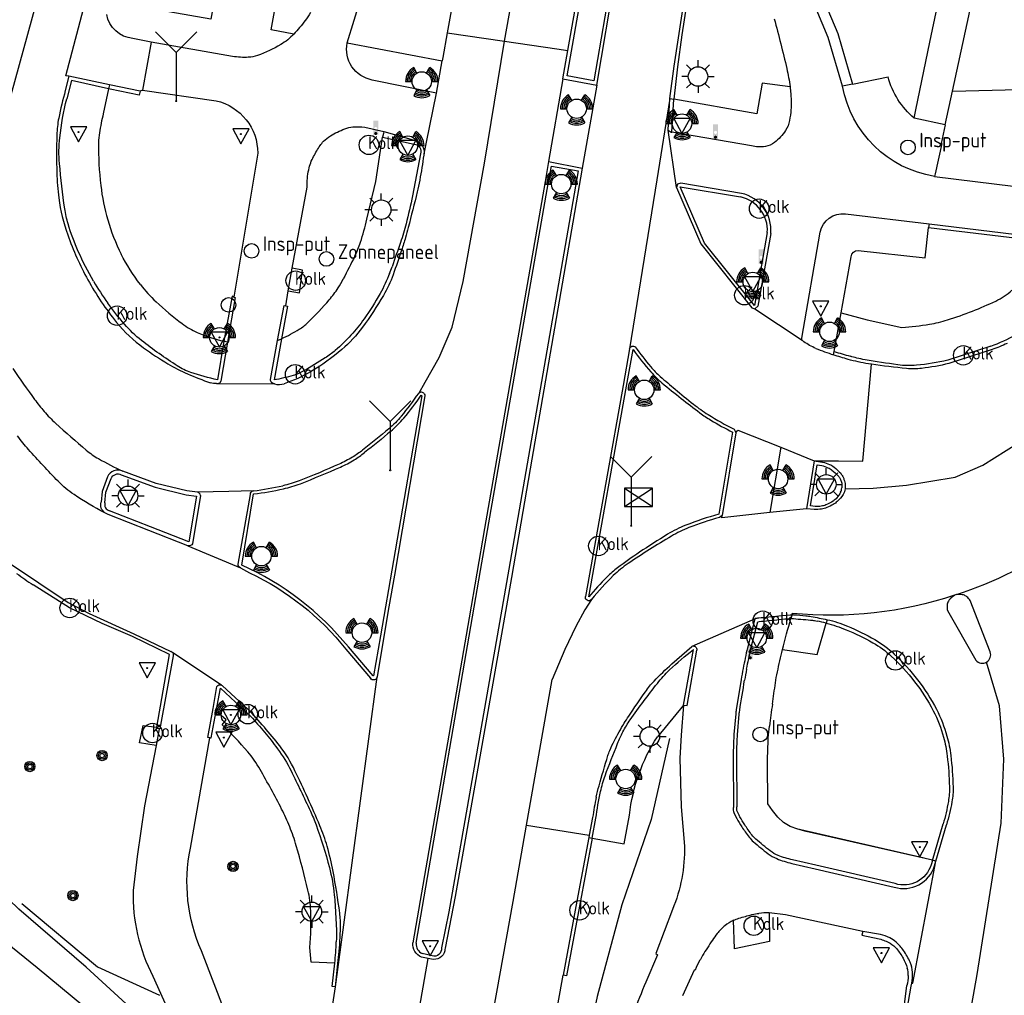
# Model space of a CAD drawing. Extents: x 167690 to 168394, y 440139 to 441022.
# Tile 10 of 15: x 168037 to 168097, y 440790 to 440850. Entities that reach past the tile are written whole.
import ezdxf

# ---------------------------------------------------------------- set-up
doc = ezdxf.new("R2010")
doc.units = 0
doc.header["$LTSCALE"] = 4
doc.layers.get('0').update_dxf_attribs({"linetype": 'CONTINUOUS'})
for name, color, linetype in [('G_BTD', 3, 'CONTINUOUS'), ('G_OWG', 6, 'CONTINUOUS'), ('G_WGD', 7, 'CONTINUOUS'), ('G_WGI', 1, 'CONTINUOUS'), ('LSHD', 3, 'CONTINUOUS'), ('PVGO', 102, 'CONTINUOUS')]:
    doc.layers.add(name, color=color, linetype=linetype)
for name, color, linetype, true_color in [('PBRD', 7, 'CONTINUOUS', 0xbd2877), ('PINS', 7, 'CONTINUOUS', 0xbd2877), ('PKST', 7, 'CONTINUOUS', 0xbd2877), ('PPAL', 7, 'CONTINUOUS', 0xbd2877), ('PPUT', 7, 'CONTINUOUS', 0xbd2877)]:
    doc.layers.add(name, color=color, linetype=linetype, true_color=true_color)
doc.styles.add('ISO', font='ISO')
doc.styles.get("Standard").update_dxf_attribs({"font": 'ISO'})

# ---------------------------------------------------------------- blocks, each defined once
blk = doc.blocks.new('kolk')
at = {"color": 0}
blk.add_circle((0, 0), 0.6, dxfattribs=at)
at = {"color": 0, "linetype": 'Continuous', "style": 'ISO'}
blk.add_attdef('KOLK', (-0.043, -0.262), '', height=0.8, dxfattribs=at)
blk = doc.blocks.new('verkeerslicht')
at = {"color": 0, "linetype": 'Continuous'}
for p, q in [((-0.3, 0.519), (-0.498, 0.863)), ((0.3, 0.519), (0.498, 0.863)), ((-0.996, 0), (-0.6, 0)), ((0.6, 0), (0.996, 0)), ((-0.3, -0.519), (-0.498, -0.863)), ((0.3, -0.519), (0.498, -0.863))]:
    blk.add_line(p, q, dxfattribs=at)
at = {"color": 0}
blk.add_circle((0, 0), 0.6, dxfattribs=at)
at = {"color": 0, "linetype": 'Continuous'}
for radius, start, end in [(0.996, 119.99849, 179.99351), (0.897, 119.99889, 179.99279), (0.797, 119.99938, 179.99189), (0.797, 0.00811, 60.00062), (0.897, 0.00721, 60.00111), (0.996, 0.00649, 60.00151), (0.697, 120.00002, 179.99073), (0.697, 0.00927, 59.99998), (0.697, 239.99998, 300.00002), (0.996, 240.00151, 299.99849), (0.897, 240.00111, 299.99889), (0.797, 240.00062, 299.99938)]:
    blk.add_arc((0, 0), radius, start, end, dxfattribs=at)
blk = doc.blocks.new('lichtmast')
at = {"color": 0}
for p, q in [((-0.707, 0.707), (-0.424, 0.424)), ((0, 0.6), (0, 1)), ((0.424, 0.424), (0.707, 0.707)), ((-0.6, 0), (-1, 0)), ((0.6, 0), (1, 0)), ((-0.424, -0.424), (-0.707, -0.707)), ((0, -0.6), (0, -1)), ((0.424, -0.424), (0.707, -0.707))]:
    blk.add_line(p, q, dxfattribs=at)
blk.add_circle((0, 0), 0.6, dxfattribs=at)
blk = doc.blocks.new('drukknoppaal')
at = {"linetype": 'ByBlock', "lineweight": -2}
h = blk.add_hatch(color=0, dxfattribs=at)
h.dxf.hatch_style = 1
h.paths.add_polyline_path([(0.15, 0.8), (-0.15, 0.8), (-0.15, -0.1), (0, -0.1, -0.414214), (-0.1, 0, -1), (0.1, 0, -0.414214), (0, -0.1), (0.15, -0.1)])
h.paths.add_polyline_path([(-0.1, 0.3, -1), (0.1, 0.3, -1)], flags=16)
at = {"linetype": 'ByBlock', "lineweight": -2, "true_color": 0x681648}
h = blk.add_hatch(color=219, dxfattribs=at)
h.dxf.hatch_style = 1
h.paths.add_polyline_path([(0.1, 0, 1), (-0.1, 0, 1)])
at = {"color": 0, "linetype": 'ByBlock', "lineweight": -2}
blk.add_attdef('DRUKKNOPPAAL', (0.5, 0.35), '', height=0.5, dxfattribs=at)
blk = doc.blocks.new('verkeersbord')
at = {"color": 0}
for p, q in [((0.502, 0.322), (-0.504, 0.322)), ((-0.504, 0.322), (-0.001, -0.6)), ((-0.001, -0.6), (0.502, 0.322))]:
    blk.add_line(p, q, dxfattribs=at)
blk = doc.blocks.new('verkeersbord-pl')
at = {"linetype": 'Continuous'}
blk.add_circle((0, 0), 0.03, dxfattribs=at)
blk = doc.blocks.new('klok')
at = {"color": 0}
blk.add_circle((0, 0), 0.45, dxfattribs=at)
at = {"style": 'ISO'}
blk.add_attdef('KLOK', (0.7, 0), '', height=0.9, dxfattribs=at)
blk = doc.blocks.new('zonnepaneel')
at = {"color": 0}
blk.add_circle((0, 0), 0.45, dxfattribs=at)
at = {"color": 0, "style": 'ISO'}
blk.add_attdef('ZONNEPANEEL', (0.7, 0), '', height=0.9, dxfattribs=at)
blk = doc.blocks.new('wegwijzer')
at = {"color": 0}
for q in [(-0.424, 1.424), (0.424, 1.424), (0, 0)]:
    blk.add_line((0, 1), q, dxfattribs=at)
blk = doc.blocks.new('schk.dwg')
for p, q in [((0.861, 0.557), (-0.861, 0.557)), ((-0.861, 0.557), (-0.861, -0.557)), ((0.861, -0.557), (0.861, 0.557)), ((-0.861, -0.557), (0.861, -0.557))]:
    blk.add_line(p, q)
at = {"linetype": 'Continuous'}
for p, q in [((-0.861, 0.557), (0.861, -0.557)), ((-0.861, -0.557), (0.861, 0.557))]:
    blk.add_line(p, q, dxfattribs=at)
blk = doc.blocks.new('boom')
at = {"color": 0}
for radius in [0.315, 0.225, 0.135]:
    blk.add_circle((0, 0), radius, dxfattribs=at)
blk = doc.blocks.new('verkeersteller')
at = {"color": 0}
blk.add_circle((0, 0), 0.45, dxfattribs=at)

msp = doc.modelspace()

# ---------------------------------------------------------------- linework, layer by layer
at = {"layer": 'G_BTD', "linetype": 'Continuous', "transparency": 33554687}
msp.add_lwpolyline([(168093.958, 440845.686), (168099.658, 440845.827), (168102.108, 440845.982), (168103.401, 440847.969), (168105.924, 440855.358), (168109.599, 440869.616), (168110.844, 440869.466), (168110.99, 440869.431)], dxfattribs=at)
at = {"layer": 'G_OWG', "linetype": 'Continuous', "transparency": 33554687}
for points in [[(168085.676, 440852.168), (168086.893, 440849.243), (168087.812, 440846.123)], [(168087.812, 440846.123), (168087.199, 440845.996)], [(168087.812, 440846.123), (168090, 440846.578)], [(168041.986, 440845.84), (168041.661, 440844.295)], [(168042.037, 440846.079), (168041.986, 440845.84)], [(168058.932, 440843.212), (168058.916, 440843.084), (168058.859, 440842.847)], [(168093.512, 440843.618), (168093.266, 440842.474), (168093.317, 440842.475), (168092.894, 440840.59), (168092.861, 440840.443)], [(168057.903, 440837.798), (168058.44, 440840.132), (168058.859, 440842.847)], [(168053.058, 440833.384), (168053.755, 440833.273), (168053.934, 440834.655), (168053.301, 440834.78)], [(168087.112, 440832.038), (168088.7, 440831.602), (168090.85, 440831.143)], [(168052.403, 440830.338), (168052.644, 440830.445)], [(168049.317, 440830.231), (168049.082, 440830.287)], [(168041.926, 440821.93), (168041.587, 440821.04), (168041.527, 440820.383)], [(168083.498, 440811.293), (168085.623, 440810.998), (168086.186, 440812.922)], [(168086.249, 440813.136), (168086.186, 440812.922)], [(168048.227, 440805.856), (168048.312, 440805.856), (168048.616, 440807.495)], [(168048.975, 440806.662), (168049.229, 440806.969), (168048.616, 440807.495)], [(168077.395, 440807.881), (168075.787, 440805.93)], [(168044.911, 440805.398), (168043.902, 440805.549), (168044.115, 440806.615), (168044.967, 440806.516)], [(168045.103, 440806.406), (168044.951, 440806.426), (168044.967, 440806.516)], [(168071.78, 440799.675), (168073.75, 440799.329), (168074.075, 440801.103)], [(168071.567, 440799.712), (168071.78, 440799.675)], [(168082.675, 440795.085), (168082.691, 440793.308), (168080.541, 440792.872), (168080.481, 440794.621)], [(168055.919, 440791.972), (168054.463, 440792.043), (168054.388, 440792.956)], [(168055.973, 440790.528), (168055.754, 440790.54), (168055.919, 440791.972)]]:
    msp.add_lwpolyline(points, dxfattribs=at)
for points in [[(168091.612, 440844.028, -0.15671), (168090, 440846.578)], [(168041.661, 440844.295, 0.019737), (168041.426, 440843.126)], [(168041.426, 440843.126, 0.035692), (168041.372, 440842.507)], [(168041.372, 440842.507, 0.033069), (168041.509, 440839.877)], [(168041.509, 440839.877, 0.040365), (168041.934, 440837.767)], [(168041.934, 440837.767, 0.046748), (168042.765, 440835.648)], [(168057.503, 440836.384, 0.021497), (168057.903, 440837.798)], [(168057.153, 440835.526, 0.034868), (168057.503, 440836.384)], [(168043.947, 440833.784, -0.048509), (168042.765, 440835.648)], [(168057.153, 440835.526, -0.007437), (168056.443, 440834.132)], [(168056.121, 440833.571, 0.017256), (168056.443, 440834.132)], [(168043.947, 440833.784, 0.038883), (168044.916, 440832.722)], [(168055.581, 440832.842, 0.04035), (168056.121, 440833.571)], [(168096.626, 440832.761, 0.07836), (168097.623, 440833.435)], [(168054.263, 440831.443, 0.019522), (168055.581, 440832.842)], [(168044.916, 440832.722, 0.026423), (168046.516, 440831.372)], [(168095.196, 440832.148, 0.01612), (168096.626, 440832.761)], [(168092.547, 440831.333, 0.037954), (168093.653, 440831.599)], [(168093.653, 440831.599, 0.016224), (168095.196, 440832.148)], [(168046.516, 440831.372, 0.062058), (168047.454, 440830.83)], [(168052.644, 440830.445, 0.030639), (168053.737, 440831.031)], [(168053.737, 440831.031, 0.057497), (168054.263, 440831.443)], [(168090.85, 440831.143, 0.024769), (168092.547, 440831.333)], [(168047.454, 440830.83, 0.03888), (168049.082, 440830.287)], [(168042.87, 440822.284, 0.432552), (168041.926, 440821.93)], [(168041.758, 440819.719, -0.302745), (168041.527, 440820.383)], [(168050.557, 440805.004, 0.027777), (168048.975, 440806.662)], [(168074.075, 440801.103, -0.116775), (168075.787, 440805.93)], [(168051.32, 440803.919, 0.047497), (168050.557, 440805.004)], [(168052.648, 440801.473, 0.01061), (168051.32, 440803.919)], [(168053.147, 440800.385, 0.024683), (168052.648, 440801.473)], [(168053.549, 440799.214, 0.025803), (168053.147, 440800.385)], [(168054.267, 440796.476, 0.010969), (168053.549, 440799.214)], [(168054.438, 440795.206, 0.049556), (168054.267, 440796.476)], [(168054.388, 440792.956, 0.02845), (168054.438, 440795.206)]]:
    msp.add_lwpolyline(points, format="xyb", dxfattribs=at)
at = {"layer": 'G_WGD', "linetype": 'Continuous', "transparency": 33554687}
for points in [[(168056.683, 440848.663), (168057.543, 440851.49), (168059.314, 440856.89), (168060.229, 440860.974), (168061.398, 440867.557), (168062.539, 440873.478), (168065.258, 440889.456), (168067.198, 440899.491), (168068.887, 440908.145), (168071.003, 440917.646), (168075.098, 440934.115), (168075.166, 440934.419)], [(168034.37, 440839.354), (168035.225, 440842.776), (168038.265, 440853.777), (168042.561, 440870.303)], [(168066.128, 440867.569), (168065.583, 440864.286), (168062.852, 440849.288)], [(168066.368, 440848.767), (168069.647, 440866.986)], [(168070.271, 440848.189), (168072.328, 440859.75)], [(168072.064, 440846.067), (168074.316, 440859.467)], [(168039.533, 440846.606), (168039.366, 440846.639), (168042.197, 440857.389)], [(168076.566, 440845.247), (168076.814, 440847.221), (168078.036, 440855.18)], [(168091.715, 440844.536), (168092.564, 440848.708), (168093.514, 440853.203), (168093.652, 440853.826)], [(168093.958, 440845.686), (168095.66, 440853.584)], [(168053.397, 440849.21), (168051.997, 440849.463), (168052.425, 440851.856), (168048.717, 440852.545), (168048.289, 440850.133), (168042.291, 440851.17)], [(168087.199, 440845.996), (168086.309, 440849), (168085.095, 440851.919)], [(168062.852, 440849.288), (168062.573, 440847.758)], [(168062.852, 440849.288), (168066.368, 440848.767)], [(168044.618, 440848.714), (168043.49, 440848.935)], [(168044.618, 440848.714), (168044.07, 440845.751)], [(168049.628, 440847.826), (168044.618, 440848.714)], [(168056.683, 440848.663), (168062.535, 440847.55)], [(168061.088, 440827.078), (168061.482, 440827.768), (168062.355, 440829.29), (168063.157, 440831.161), (168063.826, 440833.969), (168065.142, 440841.253), (168066.368, 440848.767)], [(168066.368, 440848.767), (168069.587, 440848.29)], [(168069.587, 440848.29), (168070.271, 440848.189)], [(168069.962, 440846.45), (168070.271, 440848.189)], [(168062.178, 440845.57), (168062.535, 440847.55)], [(168062.573, 440847.758), (168062.535, 440847.55)], [(168039.533, 440846.606), (168039.324, 440845.726)], [(168042.037, 440846.079), (168039.533, 440846.606)], [(168062.178, 440845.57), (168058.222, 440846.375)], [(168069.962, 440846.45), (168069.085, 440841.357)], [(168069.962, 440846.45), (168072.064, 440846.067)], [(168083.964, 440845.966), (168082.234, 440846.193), (168081.908, 440844.284), (168076.804, 440845.204)], [(168043.93, 440845.68), (168042.037, 440846.079)], [(168044.07, 440845.751), (168043.93, 440845.68)], [(168044.07, 440845.751), (168048.61, 440845.105)], [(168061.564, 440842.556), (168062.178, 440845.57)], [(168072.064, 440846.067), (168071.153, 440840.941)], [(168093.512, 440843.618), (168093.958, 440845.686)], [(168076.566, 440845.247), (168075.754, 440840.224)], [(168076.447, 440843.295), (168076.566, 440845.247)], [(168076.566, 440845.247), (168076.804, 440845.204)], [(168091.612, 440844.028), (168091.715, 440844.536)], [(168093.512, 440843.618), (168091.612, 440844.028)], [(168057.774, 440843.482), (168058.932, 440843.212)], [(168058.932, 440843.212), (168060.893, 440842.66)], [(168076.975, 440839.767), (168076.447, 440843.295)], [(168076.447, 440843.295), (168076.641, 440843.166), (168076.685, 440843.159)], [(168081.579, 440842.326), (168076.685, 440843.159)], [(168061.416, 440841.827), (168061.564, 440842.556)], [(168051.177, 440841.862), (168049.707, 440833)], [(168069.085, 440841.357), (168068.872, 440840.134), (168065.145, 440818.755), (168064.193, 440813.248)], [(168069.085, 440841.357), (168071.153, 440840.941)], [(168071.153, 440840.941), (168067.949, 440822.419)], [(168075.754, 440840.224), (168074.071, 440829.818)], [(168092.861, 440840.443), (168099.028, 440839.673)], [(168053.301, 440834.78), (168054.22, 440839.774)], [(168080.974, 440839.396), (168077.225, 440840.032), (168077.029, 440839.968), (168076.975, 440839.767)], [(168076.975, 440839.767), (168078.459, 440836.29), (168081.61, 440832.343), (168081.788, 440832.274)], [(168087.366, 440838.134), (168092.522, 440837.515)], [(168088.158, 440835.873), (168092.28, 440835.416), (168092.496, 440837.293)], [(168092.522, 440837.515), (168092.496, 440837.293)], [(168092.522, 440837.515), (168098.611, 440836.784)], [(168082.769, 440836.932), (168081.978, 440832.443), (168081.788, 440832.274)], [(168084.68, 440830.471), (168085.822, 440837.013)], [(168087.112, 440832.038), (168087.715, 440835.494)], [(168053.058, 440833.384), (168053.301, 440834.78)], [(168049.707, 440833), (168049.788, 440832.985), (168049.317, 440830.231)], [(168052.904, 440832.463), (168053.058, 440833.384)], [(168052.403, 440830.338), (168052.794, 440832.483), (168052.904, 440832.463)], [(168081.788, 440832.274), (168084.704, 440830.351)], [(168086.674, 440829.658), (168087.112, 440832.038)], [(168087.351, 440821.202), (168089.089, 440821.244), (168091.125, 440821.433), (168094.126, 440821.916), (168095.834, 440822.657), (168097.99, 440824.002), (168100.648, 440826.137), (168101.905, 440827.447), (168103.361, 440829.383), (168104.746, 440832.075)], [(168049.317, 440830.231), (168048.906, 440827.824)], [(168051.963, 440827.925), (168052.403, 440830.338)], [(168074.071, 440829.818), (168073.672, 440827.571), (168072.63, 440821.697)], [(168084.722, 440830.334), (168084.704, 440830.351)], [(168096.398, 440829.771), (168093.744, 440828.914)], [(168086.636, 440829.45), (168086.674, 440829.658)], [(168088.449, 440822.895), (168088.976, 440828.869)], [(168088.976, 440828.869), (168088.784, 440828.899)], [(168048.643, 440827.679), (168048.788, 440827.678)], [(168048.788, 440827.678), (168052.211, 440827.666)], [(168061.469, 440826.928), (168059.594, 440815.878), (168059.26, 440813.922)], [(168080.616, 440824.656), (168079.773, 440819.556)], [(168080.514, 440824.866), (168080.588, 440824.752), (168080.616, 440824.656)], [(168080.616, 440824.656), (168080.741, 440824.818), (168083.398, 440823.758)], [(168083.398, 440823.758), (168082.713, 440819.73)], [(168083.398, 440823.758), (168085.455, 440822.928)], [(168085.455, 440822.928), (168084.969, 440819.971)], [(168085.455, 440822.928), (168085.965, 440822.834)], [(168085.455, 440822.928), (168086.937, 440822.924), (168088.449, 440822.895)], [(168042.871, 440822.287), (168042.87, 440822.284)], [(168047.466, 440820.986), (168046.811, 440821.068), (168044.919, 440821.529), (168042.87, 440822.284)], [(168067.949, 440822.419), (168066.795, 440815.746), (168063.327, 440796.094), (168062.713, 440792.896)], [(168072.63, 440821.697), (168071.364, 440814.562)], [(168047.651, 440820.792), (168047.156, 440817.815)], [(168050.906, 440821.073), (168050.146, 440821.055), (168049.387, 440821.037), (168048.426, 440821.012), (168047.466, 440820.986)], [(168049.963, 440816.548), (168050.724, 440820.849)], [(168046.88, 440817.689), (168044.474, 440818.632), (168041.956, 440819.618), (168041.758, 440819.719)], [(168079.773, 440819.556), (168079.605, 440819.439)], [(168082.713, 440819.73), (168079.763, 440819.417), (168079.773, 440819.556)], [(168084.969, 440819.971), (168082.713, 440819.73)], [(168085.445, 440819.93), (168084.969, 440819.971)], [(168046.88, 440817.689), (168050.104, 440816.331)], [(168035.878, 440816.61), (168039.494, 440814.206), (168040.791, 440813.511), (168043.543, 440812.268), (168045.825, 440811.168)], [(168050.104, 440816.331), (168050.662, 440816.03)], [(168071.729, 440814.387), (168071.321, 440813.743), (168070.775, 440812.709), (168070.083, 440811.301), (168069.318, 440809.444)], [(168096.291, 440811.151), (168095.046, 440814.324)], [(168059.26, 440813.922), (168058.949, 440812.104), (168058.524, 440809.621)], [(168083.272, 440813.374), (168083.958, 440813.441)], [(168084.086, 440813.447), (168084.017, 440813.217), (168084.016, 440813.213)], [(168084.086, 440813.447), (168084.096, 440813.523)], [(168093.66, 440813.705), (168095.407, 440810.644)], [(168064.193, 440813.248), (168060.733, 440793.236)], [(168077.932, 440811.507), (168081.83, 440813.214)], [(168081.768, 440813.104), (168081.337, 440811.409)], [(168081.83, 440813.214), (168081.822, 440813.205)], [(168081.876, 440813.234), (168081.936, 440813.24)], [(168048.949, 440809.104), (168045.939, 440811.092)], [(168056.608, 440811.325), (168058.126, 440809.528)], [(168076.673, 440810.412), (168077.901, 440811.493), (168077.932, 440811.507)], [(168077.395, 440807.881), (168077.619, 440807.85), (168078.216, 440811.269)], [(168045.96, 440810.916), (168045.153, 440806.408), (168045.103, 440806.406)], [(168072.189, 440651.285), (168081.091, 440710.209), (168087.513, 440746.439), (168095.492, 440791.281), (168096.967, 440800.606), (168097.119, 440804.553), (168096.867, 440807.832), (168096.066, 440810.531)], [(168055.973, 440790.528), (168058.53, 440809.62), (168058.524, 440809.621)], [(168067.735, 440800.478), (168069.318, 440809.444)], [(168080.944, 440809.444), (168080.643, 440807.594)], [(168048.422, 440807.662), (168048.66, 440809.015)], [(168050.563, 440807.629), (168049.001, 440809.07)], [(168048.227, 440805.856), (168048.109, 440805.886), (168048.422, 440807.662)], [(168077.395, 440807.881), (168077.248, 440806.017), (168077.179, 440804.618), (168077.25, 440801.617), (168077.453, 440799.197)], [(168080.625, 440807.468), (168080.612, 440807.344), (168080.507, 440806.062)], [(168045.103, 440806.406), (168044.911, 440805.398)], [(168047.031, 440799.057), (168048.227, 440805.856)], [(168044.911, 440805.398), (168044.203, 440801.679), (168043.742, 440798.556), (168043.506, 440796.464)], [(168080.461, 440804.657), (168080.476, 440801.659)], [(168092.941, 440798.268), (168092.727, 440798.317), (168084.952, 440800.091), (168084.433, 440800.239), (168083.964, 440800.394), (168083.558, 440800.648), (168083.202, 440800.968), (168082.87, 440801.391), (168082.59, 440801.789), (168082.569, 440804.366)], [(168080.502, 440801.254), (168080.581, 440801.084), (168080.678, 440800.896)], [(168071.802, 440800.962), (168071.595, 440799.861)], [(168057.409, 440744.669), (168062.66, 440772.186), (168066.907, 440795.787), (168067.735, 440800.478)], [(168067.735, 440800.478), (168071.595, 440799.861)], [(168092.941, 440798.268), (168093.593, 440800.505)], [(168071.567, 440799.712), (168070.832, 440795.804), (168069.994, 440791.252)], [(168071.595, 440799.861), (168071.567, 440799.712)], [(168091.463, 440790.759), (168091.513, 440790.751), (168092.941, 440798.268)], [(168092.857, 440797.979), (168092.941, 440798.268)], [(168084.069, 440798.129), (168085.508, 440797.798), (168090.38, 440796.669)], [(168044.72, 440791.175), (168045.932, 440788.489), (168047.029, 440785.725), (168044.053, 440788.574), (168040.599, 440791.745), (168036.453, 440795.312), (168034.64, 440797.062)], [(168076.72, 440795.289), (168075.684, 440792.575), (168075.802, 440792.488), (168075.068, 440790.819)], [(168033.669, 440794.817), (168035.647, 440793.302), (168037.591, 440791.709), (168040.463, 440789.339)], [(168088.446, 440793.933), (168083.681, 440794.95), (168082.675, 440795.085)], [(168089.524, 440793.745), (168088.446, 440793.933)], [(168051.135, 440783.457), (168049.167, 440788.949), (168047.705, 440792.744)], [(168053.427, 440745.184), (168054.022, 440748.417), (168058.789, 440775.805), (168061.666, 440792.273)], [(168056.116, 440791.962), (168056.17, 440792.506)], [(168061.666, 440792.273), (168061.269, 440792.353)], [(168061.878, 440792.231), (168061.666, 440792.273)], [(168055.973, 440790.528), (168056.116, 440791.962)], [(168078.11, 440791.559), (168078.051, 440791.542), (168077.33, 440789.973)], [(168061.056, 440744.198), (168061.231, 440745.009), (168063.544, 440756.998), (168065.582, 440767.689), (168067.617, 440778.188), (168069.994, 440791.252)], [(168049.13, 440745.738), (168051.138, 440758.899), (168053.186, 440772.429), (168055.973, 440790.528)], [(168090.98, 440788.084), (168091.425, 440790.569)]]:
    msp.add_lwpolyline(points, dxfattribs=at)
for points in [[(168043.49, 440848.935, -0.332679), (168041.872, 440850.413)], [(168054.423, 440850.526, -0.040278), (168054.1, 440850.038)], [(168054.1, 440850.038, -0.021465), (168053.397, 440849.21)], [(168082.991, 440850.142, -0.008752), (168083.76, 440847.078)], [(168053.397, 440849.21, -0.071793), (168052.595, 440848.562)], [(168052.595, 440848.562, -0.047459), (168051.163, 440847.886)], [(168058.222, 440846.375, -0.416313), (168056.683, 440848.663)], [(168050.596, 440847.775, -0.046467), (168049.628, 440847.826)], [(168051.163, 440847.886, -0.076031), (168050.596, 440847.775)], [(168083.76, 440847.078, -0.023258), (168083.964, 440845.966)], [(168039.324, 440845.726, 0.023443), (168038.918, 440844.025)], [(168083.964, 440845.966, -0.016744), (168084.005, 440845.552)], [(168084.005, 440845.552, -0.010634), (168084.032, 440844.891)], [(168092.861, 440840.443, -0.320196), (168087.199, 440845.996)], [(168048.61, 440845.105, -0.349394), (168051.177, 440841.862)], [(168084.018, 440844.56, -0.014879), (168083.928, 440843.882)], [(168084.032, 440844.891, -0.030285), (168084.018, 440844.56)], [(168038.918, 440844.025, 0.039524), (168038.803, 440842.992)], [(168083.928, 440843.882, -0.110142), (168083.683, 440843.27)], [(168055.647, 440842.937, -0.039755), (168056.537, 440843.37)], [(168056.537, 440843.37, -0.07205), (168057.035, 440843.488)], [(168057.035, 440843.488, -0.048722), (168057.774, 440843.482)], [(168083.683, 440843.27, -0.070997), (168083.002, 440842.528)], [(168038.803, 440842.992, 0.016302), (168038.801, 440840.661)], [(168055.021, 440842.341, -0.046849), (168055.227, 440842.603)], [(168055.227, 440842.603, -0.071594), (168055.647, 440842.937)], [(168060.893, 440842.66, -0.370405), (168061.416, 440841.827)], [(168083.002, 440842.528, -0.136257), (168082.439, 440842.281)], [(168054.617, 440841.668, -0.017697), (168055.021, 440842.341)], [(168082.439, 440842.281, -0.096491), (168081.579, 440842.326)], [(168054.316, 440840.855, -0.075197), (168054.617, 440841.668)], [(168061.4, 440841.751, -0.007716), (168061.156, 440840.214)], [(168061.416, 440841.827, -0.0252), (168061.4, 440841.751)], [(168054.22, 440839.774, -0.059312), (168054.316, 440840.855)], [(168038.801, 440840.661, 0.024459), (168038.927, 440839.111)], [(168061.156, 440840.214, -0.017494), (168060.999, 440839.48)], [(168060.999, 440839.48, -0.001827), (168060.443, 440837.293)], [(168038.927, 440839.111, 0.05291), (168039.471, 440836.842)], [(168082.769, 440836.932, 0.373987), (168080.974, 440839.396)], [(168085.822, 440837.013, -0.393534), (168087.366, 440838.134)], [(168060.443, 440837.293, -0.006848), (168060.277, 440836.675)], [(168039.471, 440836.842, 0.040098), (168040.714, 440834.072)], [(168060.277, 440836.675, -0.011292), (168060.038, 440835.897)], [(168060.038, 440835.897, -0.006729), (168059.512, 440834.387)], [(168087.715, 440835.494, -0.377116), (168088.158, 440835.873)], [(168040.714, 440834.072, 0.045761), (168042.486, 440831.451)], [(168059.512, 440834.387, -0.045313), (168058.914, 440833.108)], [(168058.914, 440833.108, -0.027493), (168057.63, 440831.151)], [(168042.486, 440831.451, 0.063276), (168044.145, 440829.886)], [(168057.63, 440831.151, -0.056696), (168056.356, 440829.779)], [(168084.686, 440830.383, -0.106942), (168084.68, 440830.471)], [(168084.704, 440830.351, -0.091042), (168084.686, 440830.383)], [(168044.145, 440829.886, 0.023287), (168045.637, 440828.904)], [(168056.356, 440829.779, -0.044709), (168054.435, 440828.411)], [(168074.071, 440829.818, -0.547341), (168074.427, 440829.943)], [(168074.427, 440829.943, 0.020669), (168075.376, 440828.719)], [(168084.815, 440830.261, -0.011876), (168084.722, 440830.334)], [(168085.546, 440829.85, -0.06671), (168084.815, 440830.261)], [(168085.546, 440829.85, 0.014717), (168086.636, 440829.45)], [(168097.334, 440830.154, -0.020384), (168096.398, 440829.771)], [(168087.539, 440829.172, -0.01105), (168086.636, 440829.45)], [(168088.784, 440828.899, -0.029868), (168087.539, 440829.172)], [(168036.091, 440828.603, 0.007745), (168037.434, 440826.703)], [(168045.637, 440828.904, 0.03102), (168046.854, 440828.276)], [(168075.376, 440828.719, 0.037473), (168075.971, 440828.113)], [(168091.132, 440828.606, -0.014354), (168088.976, 440828.869)], [(168092.066, 440828.618, -0.053524), (168091.132, 440828.606)], [(168093.744, 440828.914, -0.028558), (168092.066, 440828.618)], [(168046.854, 440828.276, 0.024202), (168048.257, 440827.734)], [(168054.435, 440828.411, -0.051894), (168052.801, 440827.67)], [(168075.971, 440828.113, 0.005355), (168076.879, 440827.336)], [(168048.643, 440827.679, -0.091041), (168048.257, 440827.734)], [(168048.788, 440827.678, 0.069642), (168048.85, 440827.73)], [(168048.85, 440827.73, 0.09902), (168048.906, 440827.824)], [(168051.976, 440827.821, -0.104159), (168051.963, 440827.925)], [(168052.022, 440827.749, -0.116721), (168051.976, 440827.821)], [(168052.035, 440827.738, -0.082763), (168052.022, 440827.749)], [(168052.054, 440827.726, -0.077955), (168052.035, 440827.738)], [(168052.211, 440827.666, -0.022764), (168052.054, 440827.726)], [(168052.211, 440827.666, 0.159315), (168052.801, 440827.67)], [(168076.879, 440827.336, 0.004898), (168078.013, 440826.408)], [(168060.025, 440825.672, 0.026325), (168061.088, 440827.078)], [(168061.436, 440827.047, 0.502978), (168061.088, 440827.078)], [(168061.436, 440827.047, -0.143476), (168061.469, 440826.928)], [(168037.434, 440826.703, 0.019529), (168038.022, 440825.965)], [(168078.013, 440826.408, 0.030223), (168078.921, 440825.767)], [(168038.022, 440825.965, 0.02781), (168038.73, 440825.235)], [(168060.025, 440825.672, -0.041964), (168059.252, 440824.896)], [(168078.921, 440825.767, 0.018365), (168080.514, 440824.866)], [(168038.73, 440825.235, 0.011861), (168040.619, 440823.576)], [(168037.058, 440823.616, -0.02682), (168036.375, 440824.464)], [(168059.252, 440824.896, -0.010562), (168057.634, 440823.581)], [(168038.886, 440821.66, -0.011105), (168037.058, 440823.616)], [(168040.619, 440823.576, 0.044973), (168041.363, 440823.057)], [(168057.007, 440823.146, -0.032646), (168056.194, 440822.718)], [(168057.634, 440823.581, -0.028014), (168057.007, 440823.146)], [(168041.363, 440823.057, 0.025359), (168042.871, 440822.287)], [(168056.194, 440822.718, -0.011632), (168053.733, 440821.695)], [(168085.965, 440822.834, -0.055297), (168086.398, 440822.704)], [(168086.398, 440822.704, -0.076667), (168086.668, 440822.541)], [(168086.668, 440822.541, -0.031221), (168087.08, 440822.152)], [(168087.08, 440822.152, -0.080444), (168087.205, 440821.966)], [(168087.205, 440821.966, -0.026268), (168087.282, 440821.776)], [(168039.867, 440820.841, -0.051196), (168038.886, 440821.66)], [(168050.906, 440821.073, 0.023215), (168052.713, 440821.387)], [(168053.733, 440821.695, -0.039194), (168052.713, 440821.387)], [(168087.282, 440821.776, -0.027978), (168087.331, 440821.601)], [(168087.331, 440821.601, -0.048432), (168087.353, 440821.436)], [(168087.353, 440821.436, -0.034186), (168087.351, 440821.202)], [(168041.758, 440819.719, -0.029561), (168039.867, 440820.841)], [(168047.651, 440820.792, 0.313995), (168047.466, 440820.986)], [(168050.724, 440820.849, -0.374454), (168050.906, 440821.073)], [(168087.236, 440820.843, -0.080727), (168086.87, 440820.417)], [(168087.351, 440821.202, -0.12077), (168087.236, 440820.843)], [(168086.62, 440820.241, -0.029282), (168086.225, 440820.041)], [(168086.87, 440820.417, -0.047157), (168086.62, 440820.241)], [(168085.9, 440819.949, -0.050553), (168085.445, 440819.93)], [(168086.225, 440820.041, -0.066703), (168085.9, 440819.949)], [(168079.605, 440819.439, 0.024015), (168077.734, 440818.806)], [(168076.658, 440818.284, 0.007324), (168075.298, 440817.456)], [(168077.734, 440818.806, 0.038896), (168076.658, 440818.284)], [(168047.156, 440817.815, -0.392258), (168046.88, 440817.689)], [(168094.21, 440814.682, 0.072378), (168100.855, 440818.013)], [(168075.298, 440817.456, 0.008688), (168073.99, 440816.599)], [(168050.104, 440816.331, -0.279768), (168049.963, 440816.548)], [(168073.99, 440816.599, 0.044508), (168073.075, 440815.85)], [(168050.662, 440816.03, -0.114623), (168056.608, 440811.325)], [(168073.075, 440815.85, 0.026728), (168071.729, 440814.387)], [(168094.083, 440814.64, -0.105429), (168084.096, 440813.523)], [(168093.87, 440814.486, -0.101267), (168094.083, 440814.64)], [(168094.21, 440814.682, 0.049631), (168094.083, 440814.64)], [(168094.323, 440814.696, 0.035944), (168094.21, 440814.682)], [(168094.635, 440814.659, 0.073446), (168094.323, 440814.696)], [(168094.855, 440814.545, 0.108281), (168094.635, 440814.659)], [(168071.459, 440814.33, -0.33999), (168071.364, 440814.562)], [(168071.729, 440814.387, -0.381673), (168071.459, 440814.33)], [(168093.684, 440814.207, 0.091793), (168093.629, 440813.981)], [(168093.87, 440814.486, 0.079405), (168093.684, 440814.207)], [(168095.046, 440814.324, 0.08727), (168094.855, 440814.545)], [(168083.958, 440813.441, -0.031182), (168084.086, 440813.447)], [(168084.086, 440813.447, -0.020824), (168084.181, 440813.445)], [(168084.181, 440813.445, -0.011948), (168084.936, 440813.382)], [(168084.936, 440813.382, -0.018183), (168085.267, 440813.334)], [(168093.629, 440813.981, 0.083099), (168093.66, 440813.705)], [(168081.822, 440813.205, 0.097584), (168081.768, 440813.104)], [(168081.83, 440813.214, -0.162278), (168081.876, 440813.234)], [(168081.936, 440813.24, 0.011422), (168082.031, 440813.249)], [(168082.031, 440813.249, 0.002473), (168083.272, 440813.374)], [(168083.498, 440811.293, -0.011467), (168084.016, 440813.213)], [(168085.267, 440813.334, -0.005871), (168086.249, 440813.136)], [(168086.249, 440813.136, -0.045118), (168087.493, 440812.746)], [(168087.493, 440812.746, -0.031392), (168089.179, 440811.913)], [(168089.179, 440811.913, -0.058257), (168090.381, 440811.021)], [(168045.939, 440811.092, 0.190286), (168045.825, 440811.168)], [(168045.939, 440811.092, -0.256106), (168045.96, 440810.916)], [(168077.932, 440811.507, -0.563234), (168078.216, 440811.269)], [(168081.337, 440811.409, 0.005417), (168081.07, 440810.134)], [(168083.182, 440809.916, -0.008754), (168083.498, 440811.293)], [(168090.381, 440811.021, -0.040316), (168091.819, 440809.433)], [(168096.066, 440810.531, 0.360233), (168096.291, 440811.151)], [(168075.583, 440809.353, -0.020942), (168076.673, 440810.412)], [(168095.407, 440810.644, 0.374101), (168096.066, 440810.531)], [(168081.07, 440810.134, 0.008927), (168080.944, 440809.444)], [(168083.06, 440809.239, -0.017426), (168083.182, 440809.916)], [(168058.524, 440809.621, -0.731157), (168058.126, 440809.528)], [(168075.051, 440808.699, -0.037054), (168075.583, 440809.353)], [(168082.874, 440807.937, -0.001505), (168083.06, 440809.239)], [(168091.819, 440809.433, -0.044215), (168092.973, 440807.624)], [(168048.66, 440809.015, -0.391199), (168048.949, 440809.104)], [(168048.949, 440809.104, -0.071507), (168049.001, 440809.07)], [(168074.025, 440807.198, -0.004276), (168075.051, 440808.699)], [(168082.874, 440807.937, 0.001452), (168082.69, 440806.585)], [(168052.532, 440805.36, 0.030655), (168050.563, 440807.629)], [(168080.643, 440807.594, 0.015556), (168080.625, 440807.468)], [(168092.973, 440807.624, -0.052728), (168093.624, 440805.969)], [(168073.142, 440805.687, -0.012743), (168073.744, 440806.756)], [(168073.744, 440806.756, -0.015376), (168074.025, 440807.198)], [(168082.622, 440805.855, -0.019013), (168082.69, 440806.585)], [(168072.853, 440805.075, -0.021154), (168073.142, 440805.687)], [(168080.479, 440805.571, 0.006562), (168080.461, 440804.657)], [(168080.507, 440806.062, 0.012296), (168080.479, 440805.571)], [(168082.569, 440804.366, -0.010085), (168082.622, 440805.855)], [(168093.624, 440805.969, -0.038484), (168093.86, 440804.769)], [(168053.47, 440803.835, 0.051447), (168052.532, 440805.36)], [(168072.741, 440804.764, -0.025845), (168072.853, 440805.075)], [(168072.195, 440802.91, -0.004263), (168072.741, 440804.764)], [(168093.86, 440804.769, -0.023759), (168094.002, 440802.831)], [(168055.004, 440800.45, 0.011914), (168053.47, 440803.835)], [(168072.025, 440802.209, -0.019842), (168072.195, 440802.91)], [(168094.002, 440802.831, -0.050485), (168093.934, 440801.919)], [(168072.025, 440802.209, 0.012073), (168071.802, 440800.962)], [(168093.934, 440801.919, -0.031687), (168093.593, 440800.505)], [(168080.476, 440801.659, 0.049881), (168080.467, 440801.398)], [(168080.467, 440801.398, 0.088435), (168080.502, 440801.254)], [(168080.678, 440800.896, 0.021965), (168080.983, 440800.387)], [(168055.451, 440799.182, 0.032222), (168055.004, 440800.45)], [(168080.983, 440800.387, 0.015549), (168081.439, 440799.748)], [(168081.439, 440799.748, 0.050063), (168081.71, 440799.459)], [(168081.71, 440799.459, 0.016615), (168082.604, 440798.726)], [(168047.705, 440792.744, -0.155241), (168047.031, 440799.057)], [(168055.815, 440797.633, 0.021807), (168055.451, 440799.182)], [(168077.453, 440799.197, -0.103141), (168076.72, 440795.289)], [(168082.604, 440798.726, 0.065261), (168083.14, 440798.419)], [(168083.14, 440798.419, 0.041253), (168084.069, 440798.129)], [(168056.228, 440795.071, 0.013683), (168055.815, 440797.633)], [(168090.38, 440796.669, 0.41587), (168092.857, 440797.979)], [(168043.506, 440796.464, 0.127806), (168044.72, 440791.175)], [(168056.276, 440794.202, 0.03907), (168056.228, 440795.071)], [(168080.481, 440794.621, 0.058677), (168079.949, 440794.286)], [(168080.481, 440794.621, -0.033088), (168080.8, 440794.746)], [(168080.8, 440794.746, -0.014276), (168081.616, 440794.974)], [(168081.616, 440794.974, -0.033143), (168082.036, 440795.048)], [(168082.675, 440795.085, 0.023486), (168082.036, 440795.048)], [(168056.17, 440792.506, 0.020043), (168056.276, 440794.202)], [(168079.949, 440794.286, 0.05527), (168079.472, 440793.804)], [(168079.18, 440793.403, 0.008855), (168078.572, 440792.455)], [(168079.472, 440793.804, 0.018971), (168079.18, 440793.403)], [(168090.115, 440793.536, 0.052473), (168089.524, 440793.745)], [(168090.489, 440793.283, 0.071864), (168090.115, 440793.536)], [(168061.269, 440792.353, -0.33488), (168060.733, 440793.236)], [(168062.713, 440792.896, -0.05774), (168062.696, 440792.742)], [(168090.949, 440792.756, 0.055811), (168090.489, 440793.283)], [(168062.696, 440792.742, -0.416727), (168061.878, 440792.231)], [(168078.572, 440792.455, 0.022093), (168078.393, 440792.137)], [(168091.355, 440792.034, 0.046429), (168090.949, 440792.756)], [(168078.393, 440792.137, 0.012502), (168078.11, 440791.559)], [(168091.501, 440791.419, 0.094028), (168091.355, 440792.034)], [(168091.463, 440790.759, 0.051519), (168091.501, 440791.419)], [(168075.068, 440790.819, 0.005658), (168074.315, 440788.893)], [(168091.425, 440790.569, 0.010121), (168091.463, 440790.759)]]:
    msp.add_lwpolyline(points, format="xyb", dxfattribs=at)
at = {"layer": 'G_WGI', "linetype": 'Continuous', "transparency": 33554687}
for points in [[(168074.134, 440859.486), (168071.882, 440846.327), (168070.237, 440846.631), (168072.527, 440859.729)], [(168078.036, 440855.18), (168078.223, 440855.109), (168077.301, 440849.163), (168077.02, 440847.181), (168076.804, 440845.204)], [(168041.986, 440845.84), (168039.711, 440846.339), (168039.418, 440845.228)], [(168043.93, 440845.68), (168043.878, 440845.451), (168042.085, 440845.818), (168041.986, 440845.84)], [(168076.685, 440843.159), (168076.804, 440845.204)], [(168058.859, 440842.847), (168060.815, 440842.434)], [(168061.202, 440841.839), (168060.707, 440839.247)], [(168060.931, 440793.213), (168064.899, 440816.163), (168069.089, 440840.098), (168069.261, 440841.078), (168070.912, 440840.775), (168066.649, 440816.257), (168062.938, 440795.15), (168062.486, 440792.921)], [(168082.56, 440836.989), (168081.766, 440832.499), (168078.7, 440836.325), (168077.19, 440839.792), (168080.911, 440839.176)], [(168092.496, 440837.293), (168099.848, 440836.415)], [(168049.707, 440833), (168049.602, 440833.055), (168049.082, 440830.287)], [(168052.904, 440832.463), (168052.999, 440832.449), (168052.644, 440830.445)], [(168052.644, 440830.445), (168052.184, 440827.905)], [(168049.082, 440830.287), (168048.69, 440827.912)], [(168071.567, 440814.54), (168073.887, 440827.526), (168074.29, 440829.779)], [(168096.321, 440829.98), (168093.668, 440829.119)], [(168061.242, 440826.961), (168061.28, 440826.934), (168059.528, 440816.79), (168058.733, 440812.141), (168058.313, 440809.686), (168058.284, 440809.679), (168056.761, 440811.46)], [(168080.419, 440824.688), (168079.564, 440819.632)], [(168085.498, 440820.118), (168085.212, 440820.158), (168085.637, 440822.678), (168085.911, 440822.633)], [(168042.774, 440822.064), (168044.849, 440821.299), (168046.767, 440820.832), (168047.401, 440820.752), (168046.931, 440817.927), (168044.562, 440818.856), (168042.037, 440819.845)], [(168041.764, 440820.339), (168041.823, 440820.985), (168042.149, 440821.841)], [(168050.197, 440816.498), (168050.924, 440820.88)], [(168044.967, 440806.516), (168045.748, 440810.996), (168043.462, 440812.092), (168041.594, 440812.909), (168039.583, 440813.865), (168037.34, 440815.275)], [(168081.551, 440811.358), (168081.972, 440813.014), (168082.053, 440813.022)], [(168084.016, 440813.213), (168083.998, 440813.214), (168083.988, 440813.215), (168083.979, 440813.214)], [(168077.395, 440807.881), (168078.004, 440811.295)], [(168048.616, 440807.495), (168048.873, 440808.916), (168050.736, 440807.188)], [(168080.726, 440806.044), (168080.831, 440807.326)], [(168080.843, 440807.441), (168080.859, 440807.559)], [(168080.696, 440801.644), (168080.68, 440804.657)], [(168071.78, 440799.675), (168072.002, 440800.912)], [(168092.735, 440798.315), (168093.387, 440800.557)], [(168071.78, 440799.675), (168070.994, 440795.492), (168070.201, 440791.192), (168069.994, 440791.252)], [(168090.438, 440796.881), (168085.557, 440798.012), (168084.117, 440798.343)], [(168092.735, 440798.315), (168092.647, 440798.042)], [(168092.941, 440798.268), (168092.735, 440798.315)], [(168088.446, 440793.933), (168088.372, 440793.712), (168089.456, 440793.479)], [(168061.913, 440792.424), (168061.302, 440792.571)], [(168090.98, 440788.084), (168090.846, 440788.107), (168091.162, 440790.603)]]:
    msp.add_lwpolyline(points, dxfattribs=at)
for points in [[(168038.983, 440842.821, -0.032874), (168039.418, 440845.228)], [(168038.965, 440841.234, -0.05041), (168038.983, 440842.821)], [(168060.815, 440842.434, -0.486505), (168061.202, 440841.839)], [(168039.288, 440838.451, -0.012615), (168038.965, 440841.234)], [(168060.707, 440839.247, -0.01266), (168060.309, 440837.51)], [(168082.56, 440836.989, 0.372764), (168080.911, 440839.176)], [(168039.494, 440837.517, -0.036515), (168039.288, 440838.451)], [(168040.126, 440835.814, -0.03151), (168039.494, 440837.517)], [(168060.309, 440837.51, -0.020554), (168059.97, 440836.376)], [(168041.064, 440833.985, -0.027639), (168040.126, 440835.814)], [(168059.97, 440836.376, -0.002792), (168059.448, 440834.876)], [(168059.297, 440834.469, 0.00728), (168059.448, 440834.876)], [(168059.297, 440834.469, -0.033699), (168058.707, 440833.221)], [(168041.064, 440833.985, 0.023534), (168041.938, 440832.641)], [(168058.707, 440833.221, -0.02556), (168057.728, 440831.671)], [(168042.966, 440831.342, -0.022817), (168041.938, 440832.641)], [(168057.728, 440831.671, -0.031282), (168056.914, 440830.66)], [(168044.02, 440830.336, -0.046622), (168042.966, 440831.342)], [(168056.914, 440830.66, -0.0306), (168055.952, 440829.726)], [(168096.321, 440829.98, 0.039736), (168097.884, 440830.704)], [(168046.223, 440828.77, -0.025247), (168044.02, 440830.336)], [(168074.29, 440829.779, 0.022688), (168075.381, 440828.404)], [(168055.332, 440829.261, -0.015958), (168054.009, 440828.458)], [(168055.952, 440829.726, -0.034065), (168055.332, 440829.261)], [(168086.674, 440829.658, 0.001841), (168087.674, 440829.364)], [(168088.078, 440829.254, -0.004609), (168087.674, 440829.364)], [(168088.578, 440829.148, -0.023779), (168088.078, 440829.254)], [(168090.593, 440828.835, -0.005406), (168088.578, 440829.148)], [(168047.063, 440828.363, -0.058454), (168046.223, 440828.77)], [(168091.756, 440828.805, -0.058453), (168090.593, 440828.835)], [(168093.668, 440829.119, -0.035467), (168091.756, 440828.805)], [(168048.69, 440827.912, -0.032624), (168047.063, 440828.363)], [(168053.358, 440828.18, -0.03139), (168052.184, 440827.905)], [(168054.009, 440828.458, -0.055092), (168053.358, 440828.18)], [(168075.381, 440828.404, 0.041233), (168076.067, 440827.732)], [(168048.643, 440827.679, 0.017716), (168048.755, 440827.689)], [(168048.803, 440827.701, -0.049062), (168048.755, 440827.689)], [(168048.803, 440827.701, 0.145272), (168048.859, 440827.741)], [(168048.906, 440827.824, -0.089698), (168048.859, 440827.741)], [(168052.022, 440827.749, 0.106513), (168052.061, 440827.723)], [(168052.211, 440827.666, -0.021904), (168052.061, 440827.723)], [(168076.067, 440827.732, 0.006489), (168077.263, 440826.762)], [(168060.173, 440825.547, 0.026176), (168061.242, 440826.961)], [(168077.263, 440826.762, 0.005987), (168078.4, 440825.885)], [(168059.377, 440824.748, 0.042007), (168060.173, 440825.547)], [(168078.4, 440825.885, 0.028148), (168079.088, 440825.425)], [(168079.088, 440825.425, 0.015578), (168080.419, 440824.688)], [(168059.377, 440824.748, -0.010526), (168057.753, 440823.429)], [(168057.108, 440822.981, 0.028269), (168057.753, 440823.429)], [(168053.803, 440821.515, 0.011536), (168056.272, 440822.541)], [(168056.272, 440822.541, 0.034116), (168057.108, 440822.981)], [(168085.911, 440822.633, -0.046568), (168086.295, 440822.497)], [(168086.295, 440822.497, -0.063612), (168086.54, 440822.345)], [(168042.149, 440821.841, -0.436594), (168042.774, 440822.064)], [(168086.54, 440822.345, -0.028568), (168086.926, 440821.996)], [(168086.926, 440821.996, -0.0815), (168087.034, 440821.847)], [(168052.755, 440821.198, 0.039016), (168053.803, 440821.515)], [(168087.034, 440821.847, -0.028686), (168087.109, 440821.675)], [(168087.109, 440821.675, -0.044248), (168087.145, 440821.537)], [(168087.145, 440821.537, -0.045978), (168087.154, 440821.429)], [(168087.154, 440821.429, -0.028364), (168087.147, 440821.253)], [(168050.924, 440820.88, 0.022911), (168052.755, 440821.198)], [(168087.072, 440820.989, -0.062382), (168086.846, 440820.648)], [(168087.072, 440820.989, 0.093601), (168087.147, 440821.253)], [(168041.764, 440820.339, 0.423506), (168042.037, 440819.845)], [(168085.886, 440820.129, -0.04893), (168085.498, 440820.118)], [(168086.159, 440820.203, -0.072871), (168085.886, 440820.129)], [(168086.614, 440820.445, -0.044286), (168086.159, 440820.203)], [(168086.846, 440820.648, -0.071407), (168086.614, 440820.445)], [(168079.564, 440819.632, 0.025687), (168077.532, 440818.954)], [(168077.532, 440818.954, 0.043744), (168076.416, 440818.397)], [(168076.416, 440818.397, 0.009458), (168074.689, 440817.289)], [(168074.689, 440817.289, 0.011268), (168073.34, 440816.338)], [(168056.761, 440811.46, 0.116364), (168050.197, 440816.498)], [(168036.327, 440815.985, 0.007616), (168037.34, 440815.275)], [(168073.34, 440816.338, 0.039523), (168072.677, 440815.762)], [(168072.677, 440815.762, 0.020618), (168071.567, 440814.54)], [(168082.053, 440813.022, 0.000877), (168083.296, 440813.147)], [(168083.296, 440813.147, -0.001592), (168083.979, 440813.214)], [(168084.016, 440813.213, -0.003354), (168085.225, 440813.115)], [(168085.225, 440813.115, -0.020097), (168085.476, 440813.082)], [(168085.476, 440813.082, -0.013138), (168085.637, 440813.05)], [(168086.186, 440812.922, 0.003858), (168085.637, 440813.05)], [(168086.186, 440812.922, -0.039291), (168087.41, 440812.522)], [(168087.41, 440812.522, -0.028432), (168089.065, 440811.717)], [(168089.065, 440811.717, -0.060085), (168090.192, 440810.895)], [(168076.54, 440810.042, -0.022459), (168078.004, 440811.295)], [(168081.285, 440810.091, -0.004694), (168081.551, 440811.358)], [(168090.192, 440810.895, -0.039823), (168091.631, 440809.32)], [(168075.788, 440809.217, -0.038686), (168076.54, 440810.042)], [(168081.285, 440810.091, 0.008762), (168081.161, 440809.408)], [(168074.122, 440806.974, -0.01095), (168075.788, 440809.217)], [(168080.859, 440807.559, -0.00114), (168081.161, 440809.408)], [(168091.631, 440809.32, -0.044788), (168092.783, 440807.528)], [(168080.831, 440807.326, -0.018102), (168080.843, 440807.441)], [(168092.783, 440807.528, -0.05522), (168093.419, 440805.899)], [(168050.736, 440807.188, -0.027095), (168052.392, 440805.191)], [(168073.666, 440806.227, -0.035478), (168074.122, 440806.974)], [(168073.341, 440805.521, -0.024173), (168073.666, 440806.227)], [(168072.572, 440803.526, -0.008597), (168073.341, 440805.521)], [(168080.68, 440804.657, -0.005533), (168080.699, 440805.564)], [(168080.699, 440805.564, -0.014537), (168080.726, 440806.044)], [(168093.419, 440805.899, -0.036201), (168093.641, 440804.739)], [(168052.392, 440805.191, -0.043811), (168053.226, 440803.829)], [(168093.641, 440804.739, -0.023191), (168093.775, 440802.842)], [(168053.226, 440803.829, -0.00682), (168054.417, 440801.345)], [(168072.292, 440802.563, -0.033145), (168072.572, 440803.526)], [(168072.002, 440800.912, -0.020493), (168072.292, 440802.563)], [(168093.775, 440802.842, -0.047955), (168093.71, 440801.944)], [(168093.71, 440801.944, -0.031159), (168093.387, 440800.557)], [(168054.417, 440801.345, -0.020052), (168054.768, 440800.498)], [(168080.686, 440801.412, -0.051628), (168080.696, 440801.644)], [(168080.703, 440801.342, -0.100984), (168080.686, 440801.412)], [(168080.778, 440801.181, -0.007481), (168080.703, 440801.342)], [(168080.871, 440801, -0.006617), (168080.778, 440801.181)], [(168081.166, 440800.509, -0.022755), (168080.871, 440801)], [(168054.768, 440800.498, -0.024213), (168055.587, 440797.881)], [(168081.613, 440799.881, -0.017644), (168081.166, 440800.509)], [(168081.855, 440799.624, -0.046111), (168081.613, 440799.881)], [(168082.737, 440798.9, -0.01751), (168081.855, 440799.624)], [(168083.223, 440798.622, -0.065574), (168082.737, 440798.9)], [(168084.117, 440798.343, -0.041531), (168083.223, 440798.622)], [(168055.587, 440797.881, -0.037994), (168055.893, 440796.19)], [(168092.647, 440798.042, -0.417443), (168090.438, 440796.881)], [(168055.893, 440796.19, -0.01012), (168055.941, 440795.593)], [(168055.941, 440795.593, -0.004685), (168056.018, 440794.092)], [(168056.018, 440794.092, -0.022613), (168056.016, 440793.296)], [(168089.456, 440793.479, -0.066552), (168090.125, 440793.206)], [(168055.919, 440791.972, 0.012881), (168056.016, 440793.296)], [(168060.931, 440793.213, 0.316665), (168061.302, 440792.571)], [(168062.486, 440792.921, -0.534671), (168061.913, 440792.424)], [(168090.125, 440793.206, -0.088747), (168090.529, 440792.866)], [(168090.529, 440792.866, -0.048943), (168090.923, 440792.284)], [(168090.923, 440792.284, -0.050915), (168091.178, 440791.675)], [(168091.242, 440791.223, 0.074971), (168091.178, 440791.675)], [(168091.242, 440791.223, -0.054759), (168091.162, 440790.603)]]:
    msp.add_lwpolyline(points, format="xyb", dxfattribs=at)
at = {"layer": 'LSHD', "linetype": 'Continuous', "lineweight": -3, "transparency": 33554687}
for points in [[(168076.543, 440805.824), (168075.398, 440800.832), (168073.604, 440795.573), (168072.09, 440789.937), (168069.337, 440777.023), (168063.082, 440749.036), (168056.296, 440720.659), (168052.32, 440705.064)], [(168084.349, 440800.286), (168092.223, 440798.465)], [(168036.655, 440795.665), (168041.306, 440791.764), (168045.13, 440790.019)]]:
    msp.add_lwpolyline(points, dxfattribs=at)

# ---------------------------------------------------------------- block references
at = {"layer": 'PBRD', "transparency": 33554687, "xscale": 3, "yscale": 3, "zscale": 3}
for p in [(168046.154, 440845.076), (168059.334, 440822.337), (168074.177, 440818.918)]:
    msp.add_blockref('wegwijzer', p, dxfattribs=at)
at = {"layer": 'PBRD', "transparency": 33554687}
for p in [(168077.306, 440843.691), (168040.14, 440843.167), (168050.136, 440843.048), (168060.42, 440842.337), (168081.665, 440833.941), (168085.849, 440832.438), (168048.813, 440830.524), (168086.191, 440821.47), (168043.188, 440820.771), (168081.91, 440812.008), (168044.367, 440810.153), (168049.524, 440807.269), (168049.094, 440805.879), (168091.947, 440799.129), (168054.499, 440795.139), (168061.801, 440793.026), (168089.586, 440792.608)]:
    msp.add_blockref('verkeersbord', p, dxfattribs=at)
at = {"layer": 'PINS', "transparency": 33554687}
msp.add_blockref('zonnepaneel', (168055.41, 440835.356), dxfattribs=at).add_auto_attribs({'ZONNEPANEEL': 'Zonnepaneel'})
at = {"layer": 'PKST', "transparency": 33554687}
msp.add_blockref('schk.dwg', (168074.619, 440820.676), dxfattribs=at)
at = {"layer": 'PPAL', "transparency": 33554687}
for name, p in [('lichtmast', (168078.291, 440846.596)), ('verkeerslicht', (168061.278, 440846.284)), ('verkeersbord-pl', (168046.154, 440845.076)), ('verkeerslicht', (168070.817, 440844.607)), ('verkeerslicht', (168077.306, 440843.691)), ('drukknoppaal', (168058.443, 440843.082)), ('verkeersbord-pl', (168040.14, 440843.167)), ('verkeerslicht', (168060.42, 440842.337)), ('drukknoppaal', (168079.372, 440842.851)), ('verkeersbord-pl', (168050.136, 440843.048)), ('verkeerslicht', (168069.869, 440839.967)), ('lichtmast', (168058.781, 440838.388)), ('drukknoppaal', (168082.182, 440835.15)), ('verkeerslicht', (168081.665, 440833.941)), ('verkeersteller', (168049.378, 440832.529)), ('verkeersbord-pl', (168085.849, 440832.438)), ('verkeerslicht', (168086.39, 440830.866)), ('verkeerslicht', (168048.813, 440830.524)), ('verkeersbord-pl', (168048.813, 440830.524)), ('verkeerslicht', (168074.98, 440827.296)), ('verkeerslicht', (168083.225, 440821.803)), ('verkeersbord-pl', (168059.334, 440822.337)), ('lichtmast', (168086.191, 440821.47)), ('lichtmast', (168043.188, 440820.771)), ('verkeersbord-pl', (168074.177, 440818.918)), ('verkeerslicht', (168051.404, 440817.048)), ('verkeerslicht', (168057.593, 440812.338)), ('verkeerslicht', (168081.91, 440812.008)), ('drukknoppaal', (168081.507, 440810.789)), ('verkeersbord-pl', (168044.367, 440810.153)), ('verkeerslicht', (168049.524, 440807.269)), ('verkeersbord-pl', (168049.524, 440807.269)), ('lichtmast', (168075.322, 440805.945)), ('verkeersbord-pl', (168049.094, 440805.879)), ('verkeerslicht', (168073.837, 440803.324)), ('verkeersbord-pl', (168091.947, 440799.129)), ('lichtmast', (168054.505, 440795.148)), ('verkeersbord-pl', (168061.801, 440793.026)), ('verkeersbord-pl', (168089.586, 440792.608))]:
    msp.add_blockref(name, p, dxfattribs=at)
at = {"layer": 'PPUT', "transparency": 33554687}
for name, p, values in [('klok', (168091.224, 440842.229), {'KLOK': 'Insp-put'}), ('kolk', (168058.025, 440842.38), {'KOLK': 'Kolk'}), ('kolk', (168082.058, 440838.452), {'KOLK': 'Kolk'}), ('klok', (168050.795, 440835.85), {'KLOK': 'Insp-put'}), ('kolk', (168053.514, 440834.019), {'KOLK': 'Kolk'}), ('kolk', (168081.144, 440833.12), {'KOLK': 'Kolk'}), ('kolk', (168042.513, 440831.863), {'KOLK': 'Kolk'}), ('kolk', (168094.629, 440829.42), {'KOLK': 'Kolk'}), ('kolk', (168053.482, 440828.253), {'KOLK': 'Kolk'}), ('kolk', (168072.155, 440817.679), {'KOLK': 'Kolk'}), ('kolk', (168039.596, 440813.859), {'KOLK': 'Kolk'}), ('kolk', (168082.282, 440813.074), {'KOLK': 'Kolk'}), ('kolk', (168090.448, 440810.627), {'KOLK': 'Kolk'}), ('kolk', (168050.563, 440807.319), {'KOLK': 'Kolk'}), ('kolk', (168044.693, 440806.156), {'KOLK': 'Kolk'}), ('klok', (168082.127, 440806.066), {'KLOK': 'Insp-put'}), ('kolk', (168070.999, 440795.239), {'KOLK': 'Kolk'}), ('kolk', (168081.731, 440794.285), {'KOLK': 'Kolk'})]:
    msp.add_blockref(name, p, dxfattribs=at).add_auto_attribs(values)
at = {"layer": 'PVGO', "transparency": 33554687}
for p in [(168041.59, 440804.768), (168037.142, 440804.088), (168049.653, 440797.94), (168039.795, 440796.144)]:
    msp.add_blockref('boom', p, dxfattribs=at)

doc.saveas('drawing.dxf')
